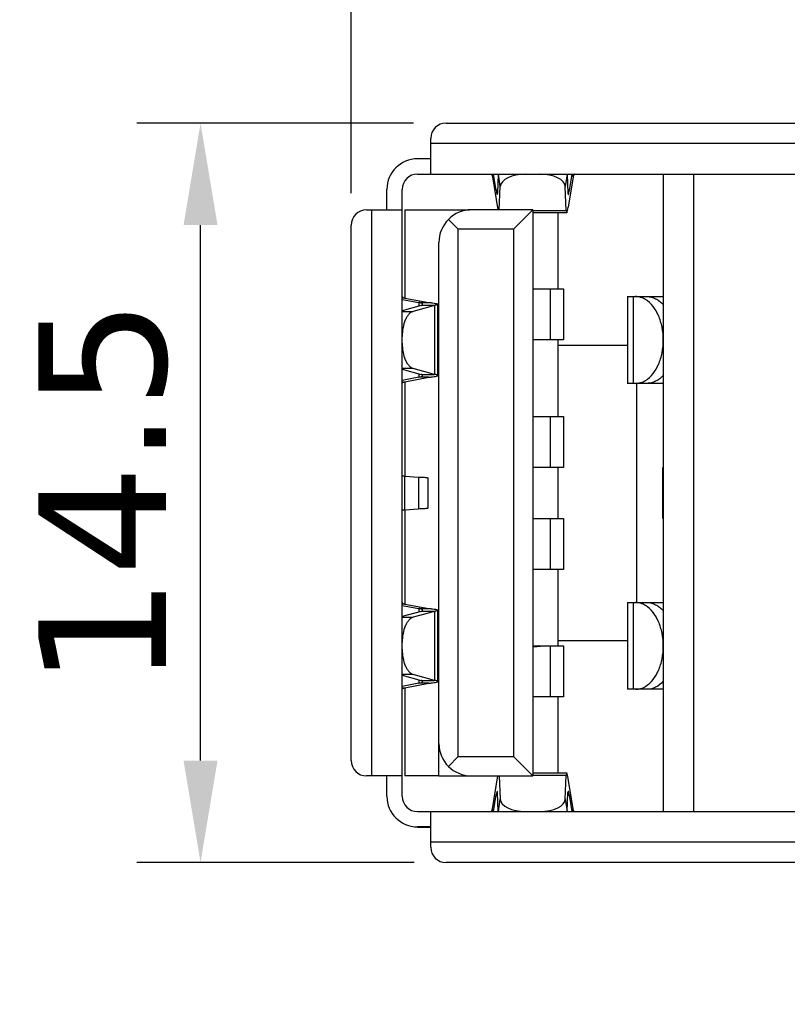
# Model space of a CAD drawing. Header units: millimetres. Extents: x 134 to 283, y 142 to 332.
# Tile 143 of 145: x 253 to 268, y 299 to 318. Entities that reach past the tile are written whole.
import ezdxf

# ---------------------------------------------------------------- set-up
doc = ezdxf.new("R2010")
doc.units = ezdxf.units.MM
doc.header["$LTSCALE"] = 0.1
doc.header["$PDMODE"] = 3
doc.header["$PDSIZE"] = 0.3125
doc.layers.get('0').update_dxf_attribs({"linetype": 'CONTINUOUS'})
doc.layers.get('Defpoints').update_dxf_attribs({"linetype": 'CONTINUOUS'})
doc.layers.add('Dim', color=6, linetype='CONTINUOUS', lineweight=13)
doc.styles.add('Verdana', font='verdana.ttf', dxfattribs={"height": 2.5})
doc.dimstyles.new('aaaaaaaa 3.0', dxfattribs={"dimtxt": 2.5, "dimasz": 2, "dimexe": 1.25, "dimexo": 0.625, "dimtad": 1, "dimdec": 1, "dimzin": 9, "dimdsep": 46, "dimtxsty": 'Verdana', "dimcen": 0, "dimazin": 0, "dimtfac": 1, "dimtmove": 0, "dimatfit": 3, "dimfxl": 1, "dimlwd": 25, "dimlwe": 25, "dimarcsym": 0})

# ---------------------------------------------------------------- blocks, each defined once
blk = doc.blocks.new('*D14')
at = {"layer": 'Defpoints', "color": 0}
for p in [(259.859, 328.155), (276.059, 317.793), (259.859, 314.094)]:
    blk.add_point(p, dxfattribs=at)
at = {"layer": 'Dim', "color": 0, "lineweight": 25}
for p, q in [((259.859, 314.719), (259.859, 329.405)), ((276.059, 318.418), (276.059, 329.405)), ((274.059, 328.155), (261.859, 328.155))]:
    blk.add_line(p, q, dxfattribs=at)
at = {"layer": 'Dim', "color": 0}
for points in [[(261.859, 328.489), (261.859, 327.822), (259.859, 328.155)], [(274.059, 327.822), (274.059, 328.489), (276.059, 328.155)]]:
    blk.add_solid(points, dxfattribs=at)
at = {"layer": 'Dim', "color": 0, "insert": (268.816, 330.082), "char_height": 2.5, "attachment_point": 5, "style": 'Verdana'}
blk.add_mtext('16.2', dxfattribs=at)
blk = doc.blocks.new('*D17')
at = {"layer": 'Defpoints', "color": 0}
for p in [(277.612, 319.342), (277.612, 317.793), (279.462, 295.985)]:
    blk.add_point(p, dxfattribs=at)
at = {"layer": 'Dim', "color": 0, "lineweight": 25}
for p, q in [((277.612, 318.418), (277.612, 320.592)), ((279.462, 296.61), (279.462, 320.592)), ((275.612, 319.342), (265.956, 319.342)), ((279.462, 319.342), (277.612, 319.342)), ((281.462, 319.342), (283.462, 319.342))]:
    blk.add_line(p, q, dxfattribs=at)
at = {"layer": 'Dim', "color": 0}
for points in [[(275.612, 319.009), (275.612, 319.675), (277.612, 319.342)], [(281.462, 319.675), (281.462, 319.009), (279.462, 319.342)]]:
    blk.add_solid(points, dxfattribs=at)
at = {"layer": 'Dim', "color": 0, "insert": (269.046, 321.267), "char_height": 2.5, "attachment_point": 5, "style": 'Verdana'}
blk.add_mtext('1.9', dxfattribs=at)
blk = doc.blocks.new('*D18')
at = {"layer": 'Defpoints', "color": 0}
for p in [(277.612, 323.553), (276.059, 317.793), (277.612, 317.793)]:
    blk.add_point(p, dxfattribs=at)
at = {"layer": 'Dim', "color": 0, "lineweight": 25}
for p, q in [((276.059, 318.418), (276.059, 324.803)), ((277.612, 318.418), (277.612, 324.803)), ((274.059, 323.553), (265.839, 323.553)), ((276.059, 323.553), (277.612, 323.553)), ((279.612, 323.553), (281.612, 323.553))]:
    blk.add_line(p, q, dxfattribs=at)
at = {"layer": 'Dim', "color": 0}
for points in [[(274.059, 323.22), (274.059, 323.886), (276.059, 323.553)], [(279.612, 323.886), (279.612, 323.22), (277.612, 323.553)]]:
    blk.add_solid(points, dxfattribs=at)
at = {"layer": 'Dim', "color": 0, "insert": (268.949, 325.477), "char_height": 2.5, "attachment_point": 5, "style": 'Verdana'}
blk.add_mtext('1.6', dxfattribs=at)
blk = doc.blocks.new('*D20')
at = {"layer": 'Defpoints', "color": 0}
for p in [(256.905, 316.094), (261.706, 316.094), (261.719, 301.594)]:
    blk.add_point(p, dxfattribs=at)
at = {"layer": 'Dim', "color": 0, "lineweight": 25}
for p, q in [((261.081, 316.094), (255.655, 316.094)), ((256.905, 303.594), (256.905, 314.094)), ((261.094, 301.594), (255.655, 301.594))]:
    blk.add_line(p, q, dxfattribs=at)
at = {"layer": 'Dim', "color": 0}
for points in [[(257.238, 314.094), (256.571, 314.094), (256.905, 316.094)], [(256.571, 303.594), (257.238, 303.594), (256.905, 301.594)]]:
    blk.add_solid(points, dxfattribs=at)
at = {"layer": 'Dim', "color": 0, "insert": (254.999, 308.844), "char_height": 2.5, "attachment_point": 5, "rotation": 90, "style": 'Verdana'}
blk.add_mtext('14.5', dxfattribs=at)

msp = doc.modelspace()

# ---------------------------------------------------------------- linework, layer by layer
at = {"color": 7, "linetype": 'Continuous'}
for p, q in [((261.719, 316.094), (273.619, 316.094)), ((261.419, 315.094), (261.419, 315.794)), ((273.919, 315.694), (261.419, 315.694)), ((261.419, 315.394), (261.159, 315.394)), ((261.159, 315.094), (274.179, 315.094)), ((262.629, 315.094), (262.629, 315.04)), ((262.629, 315.04), (262.733, 314.393)), ((262.702, 314.776), (262.651, 315.094)), ((262.744, 315.094), (262.728, 314.72)), ((262.781, 314.849), (262.747, 315.094)), ((264.091, 315.094), (264.057, 314.849)), ((264.094, 315.094), (264.11, 314.72)), ((264.209, 315.04), (264.113, 314.444)), ((264.186, 315.094), (264.135, 314.775)), ((264.209, 315.04), (264.209, 315.094)), ((265.979, 315.094), (265.979, 302.594)), ((266.579, 302.594), (266.579, 315.094)), ((260.559, 314.394), (260.559, 314.794)), ((260.859, 302.894), (260.859, 314.794)), ((262.73, 314.776), (262.702, 314.776)), ((262.762, 314.393), (262.781, 314.849)), ((264.077, 314.377), (264.057, 314.849)), ((264.135, 314.775), (264.107, 314.775)), ((260.159, 314.394), (260.559, 314.394)), ((260.259, 314.394), (260.259, 303.294)), ((260.559, 314.394), (260.859, 314.394)), ((260.909, 314.392), (260.909, 312.664)), ((260.909, 314.392), (262.181, 314.392)), ((263.419, 314.394), (262.219, 314.394)), ((263.419, 314.394), (263.039, 314.014)), ((263.419, 314.394), (263.419, 303.294)), ((264.077, 314.377), (263.419, 314.377)), ((264.085, 314.337), (263.419, 314.337)), ((263.919, 312.843), (263.919, 314.337)), ((264.089, 314.342), (264.085, 314.337)), ((261.959, 314.014), (261.766, 314.207)), ((259.859, 303.594), (259.859, 314.094)), ((261.959, 303.674), (261.959, 314.014)), ((263.039, 314.014), (261.959, 314.014)), ((263.039, 314.014), (263.039, 303.674)), ((261.579, 303.929), (261.579, 313.754)), ((263.419, 312.843), (264.022, 312.843)), ((263.758, 312.843), (263.758, 311.843)), ((264.022, 312.843), (264.022, 311.843)), ((260.912, 312.664), (260.859, 312.664)), ((260.859, 312.638), (261.187, 312.578)), ((260.912, 312.664), (261.38, 312.578)), ((265.279, 312.696), (265.279, 310.991)), ((265.279, 312.696), (265.432, 312.696)), ((265.396, 310.991), (265.396, 312.696)), ((265.432, 312.696), (265.979, 312.696)), ((261.232, 312.52), (260.859, 312.416)), ((260.859, 312.403), (261.074, 312.403)), ((261.492, 312.52), (261.074, 312.403)), ((261.187, 312.578), (261.187, 312.508)), ((261.187, 312.578), (261.38, 312.578)), ((261.492, 312.52), (261.232, 312.52)), ((261.492, 312.52), (261.492, 311.167)), ((261.559, 311.145), (261.559, 312.542)), ((264.022, 311.843), (263.419, 311.843)), ((263.919, 310.343), (263.919, 311.843)), ((263.919, 311.742), (265.279, 311.742)), ((261.074, 311.285), (260.859, 311.285)), ((260.859, 311.272), (261.232, 311.167)), ((261.492, 311.167), (261.074, 311.285)), ((261.187, 311.109), (260.859, 311.049)), ((260.912, 311.023), (261.38, 311.109)), ((261.187, 311.18), (261.187, 311.109)), ((261.38, 311.109), (261.187, 311.109)), ((261.232, 311.167), (261.492, 311.167)), ((260.859, 311.023), (260.912, 311.023)), ((260.909, 311.023), (260.909, 309.173)), ((265.432, 310.991), (265.279, 310.991)), ((265.662, 310.991), (265.432, 310.991)), ((265.459, 306.696), (265.459, 310.991)), ((265.979, 310.991), (265.662, 310.991)), ((263.419, 310.343), (264.022, 310.343)), ((263.758, 310.343), (263.758, 309.343)), ((264.022, 310.343), (264.022, 309.343)), ((264.022, 309.343), (263.419, 309.343)), ((263.919, 308.343), (263.919, 309.343)), ((265.969, 308.342), (265.969, 309.342)), ((265.969, 309.342), (265.979, 309.342)), ((260.912, 308.514), (260.912, 309.173)), ((260.912, 309.173), (261.18, 309.154)), ((261.18, 309.154), (261.18, 308.533)), ((261.351, 309.143), (261.359, 309.141)), ((261.359, 309.141), (261.359, 308.546)), ((260.912, 308.514), (261.18, 308.533)), ((261.351, 308.543), (261.359, 308.546)), ((260.909, 308.514), (260.909, 306.664)), ((263.419, 308.343), (264.022, 308.343)), ((263.758, 308.343), (263.758, 307.343)), ((264.022, 308.343), (264.022, 307.343)), ((265.979, 308.342), (265.969, 308.342)), ((264.022, 307.343), (263.419, 307.343)), ((263.919, 305.843), (263.919, 307.343)), ((260.912, 306.664), (260.859, 306.664)), ((260.859, 306.638), (261.187, 306.578)), ((260.912, 306.664), (261.38, 306.578)), ((265.279, 306.696), (265.279, 304.991)), ((265.279, 306.696), (265.432, 306.696)), ((265.396, 304.991), (265.396, 306.696)), ((265.432, 306.696), (265.979, 306.696)), ((261.232, 306.52), (260.859, 306.416)), ((261.492, 306.52), (261.074, 306.403)), ((261.187, 306.578), (261.187, 306.508)), ((261.187, 306.578), (261.38, 306.578)), ((261.492, 306.52), (261.232, 306.52)), ((261.492, 306.52), (261.492, 305.167)), ((261.559, 305.145), (261.559, 306.542)), ((260.859, 306.403), (261.074, 306.403)), ((263.419, 305.823), (263.648, 305.843)), ((263.53, 305.843), (263.419, 305.834)), ((263.419, 305.843), (263.525, 305.843)), ((263.53, 305.843), (263.758, 305.843)), ((263.758, 305.843), (263.758, 304.843)), ((263.758, 305.843), (264.022, 305.843)), ((265.279, 305.942), (263.919, 305.942)), ((264.022, 305.843), (264.022, 304.843)), ((261.074, 305.285), (260.859, 305.285)), ((260.859, 305.272), (261.232, 305.167)), ((261.492, 305.167), (261.074, 305.285)), ((261.187, 305.109), (260.859, 305.049)), ((260.912, 305.023), (261.38, 305.109)), ((261.187, 305.18), (261.187, 305.109)), ((261.38, 305.109), (261.187, 305.109)), ((261.232, 305.167), (261.492, 305.167)), ((260.859, 305.023), (260.912, 305.023)), ((260.909, 305.023), (260.909, 303.292)), ((265.432, 304.991), (265.279, 304.991)), ((265.662, 304.991), (265.432, 304.991)), ((265.979, 304.991), (265.662, 304.991)), ((264.022, 304.843), (263.419, 304.843)), ((263.919, 303.351), (263.919, 304.843)), ((261.579, 303.293), (261.579, 303.928)), ((261.765, 303.48), (261.959, 303.674)), ((261.959, 303.674), (263.039, 303.674)), ((263.039, 303.674), (263.419, 303.294)), ((263.419, 303.351), (264.085, 303.351)), ((264.09, 303.346), (264.085, 303.351)), ((260.559, 303.294), (260.159, 303.294)), ((260.559, 302.894), (260.559, 303.294)), ((260.859, 303.294), (260.559, 303.294)), ((261.579, 303.293), (260.909, 303.292)), ((261.579, 303.293), (262.214, 303.293)), ((262.214, 303.294), (263.419, 303.294)), ((262.629, 302.647), (262.732, 303.293)), ((262.761, 303.293), (262.781, 302.838)), ((263.419, 303.31), (264.077, 303.31)), ((264.057, 302.838), (264.077, 303.31)), ((264.209, 302.647), (264.113, 303.243)), ((262.744, 302.594), (262.728, 302.967)), ((264.094, 302.594), (264.11, 302.967)), ((262.651, 302.594), (262.704, 302.922)), ((262.704, 302.922), (262.73, 302.922)), ((262.747, 302.594), (262.781, 302.838)), ((264.057, 302.838), (264.091, 302.594)), ((264.108, 302.922), (264.134, 302.922)), ((264.134, 302.922), (264.186, 302.594)), ((261.159, 302.594), (274.179, 302.594)), ((261.419, 301.894), (261.419, 302.594)), ((262.629, 302.647), (262.629, 302.594)), ((264.209, 302.594), (264.209, 302.647)), ((261.419, 302.294), (261.159, 302.294)), ((261.159, 302.291), (261.419, 302.291)), ((273.919, 301.994), (261.419, 301.994)), ((273.619, 301.594), (261.719, 301.594))]:
    msp.add_line(p, q, dxfattribs=at)
for centre, radius, start, end in [((261.719, 315.794), 0.3, 90, 180), ((261.159, 314.794), 0.6, 90, 180), ((261.159, 314.794), 0.3, 90, 180), ((260.159, 314.094), 0.3, 90, 180), ((262.219, 313.754), 0.64, 90, 180.0018), ((262.214, 303.929), 0.635, 180.0018, 270), ((260.159, 303.594), 0.3, 180, 270), ((261.159, 302.894), 0.6, 180, 270), ((261.159, 302.894), 0.3, 180, 270), ((261.719, 301.894), 0.3, 180, 270)]:
    msp.add_arc(centre, radius, start, end, dxfattribs=at)
for centre, major_axis, ratio, start_param, end_param in [((263.284, 314.844), (0.504, 0), 0.496544, 1.570796, 3.120429), ((263.553, 314.844), (0.504, 0), 0.496544, 0.021164, 1.570796), ((262.704, 314.893), (-0.019, 0.2), 0.078246, -3.148811, -2.625212), ((264.134, 314.893), (0.019, 0.2), 0.078246, -3.657973, -3.134374), ((264.113, 314.637), (0.028, 0.3), 0.078246, -3.657973, -3.134189), ((264.113, 314.637), (0.028, 0.3), 0.078246, -2.959841, -2.261709), ((264.113, 303.051), (-0.028, 0.3), 0.078211, -0.007403, 0.51601), ((264.113, 303.051), (-0.028, 0.3), 0.078211, -0.880253, -0.182122), ((262.704, 302.793), (0.019, 0.2), 0.078211, 5.767175, 7.163439), ((264.134, 302.793), (-0.019, 0.2), 0.078211, -0.880253, 0.51601), ((263.284, 302.844), (0.504, 0), 0.496225, -3.120429, -1.584514), ((263.553, 302.844), (0.504, 0), 0.496225, -1.55706, -0.021164)]:
    msp.add_ellipse(centre, major_axis=major_axis, ratio=ratio, start_param=start_param, end_param=end_param, dxfattribs=at)
for points, knots in [([(262.603, 315.093), (262.605, 315.093), (262.611, 315.089), (262.621, 315.071), (262.626, 315.053), (262.629, 315.04)], [0, 0, 0, 0, 0.12154, 0.322799, 1, 1, 1, 1]), ([(264.235, 315.093), (264.232, 315.093), (264.226, 315.089), (264.217, 315.071), (264.212, 315.053), (264.209, 315.04)], [0, 0, 0, 0, 0.121541, 0.3228, 1, 1, 1, 1]), ([(262.702, 314.775), (262.704, 314.763), (262.707, 314.743), (262.713, 314.718), (262.717, 314.702), (262.72, 314.695), (262.722, 314.693), (262.723, 314.693)], [0, 0, 0, 0, 0.407161, 0.718266, 0.916685, 0.97158, 1, 1, 1, 1]), ([(264.115, 314.693), (264.116, 314.693), (264.118, 314.695), (264.121, 314.702), (264.125, 314.718), (264.13, 314.743), (264.134, 314.763), (264.135, 314.775)], [0, 0, 0, 0, 0.028398, 0.083264, 0.281651, 0.592771, 1, 1, 1, 1]), ([(260.859, 312.694), (260.859, 312.691), (260.863, 312.685), (260.881, 312.674), (260.899, 312.668), (260.912, 312.664)], [0, 0, 0, 0, 0.130992, 0.334213, 1, 1, 1, 1]), ([(265.628, 312.634), (265.598, 312.652), (265.535, 312.681), (265.466, 312.694), (265.432, 312.694)], [0, 0, 0, 0, 0.511265, 1, 1, 1, 1]), ([(265.979, 311.841), (265.979, 311.926), (265.963, 312.091), (265.877, 312.376), (265.744, 312.566), (265.628, 312.634)], [0, 0, 0, 0, 0.28266, 0.550792, 1, 1, 1, 1]), ([(265.662, 312.694), (265.691, 312.694), (265.748, 312.684), (265.831, 312.652), (265.91, 312.603), (265.957, 312.558), (265.979, 312.534)], [0, 0, 0, 0, 0.233109, 0.474315, 0.72795, 1, 1, 1, 1]), ([(261.074, 312.403), (261.042, 312.394), (260.995, 312.359), (260.95, 312.297), (260.905, 312.21), (260.869, 312.079), (260.859, 311.967), (260.859, 311.908)], [0, 0, 0, 0, 0.178132, 0.287021, 0.409826, 0.690546, 1, 1, 1, 1]), ([(261.226, 312.566), (261.223, 312.567), (261.21, 312.572), (261.198, 312.575), (261.187, 312.578)], [0, 0, 0, 0, 0.221952, 1, 1, 1, 1]), ([(261.259, 312.542), (261.259, 312.547), (261.251, 312.554), (261.239, 312.561), (261.231, 312.564), (261.226, 312.566)], [0, 0, 0, 0, 0.349679, 0.634078, 1, 1, 1, 1]), ([(261.232, 312.52), (261.239, 312.523), (261.25, 312.528), (261.259, 312.538), (261.259, 312.542)], [0, 0, 0, 0, 0.639499, 1, 1, 1, 1]), ([(261.38, 312.578), (261.405, 312.575), (261.449, 312.57), (261.505, 312.562), (261.539, 312.554), (261.555, 312.548), (261.559, 312.544), (261.559, 312.542)], [0, 0, 0, 0, 0.410691, 0.72087, 0.916654, 0.970668, 1, 1, 1, 1]), ([(261.559, 312.542), (261.559, 312.54), (261.552, 312.534), (261.54, 312.53), (261.518, 312.525), (261.502, 312.522), (261.492, 312.52)], [0, 0, 0, 0, 0.096052, 0.288808, 0.590806, 1, 1, 1, 1]), ([(265.63, 311.048), (265.744, 311.117), (265.878, 311.307), (265.963, 311.592), (265.979, 311.757), (265.979, 311.841)], [0, 0, 0, 0, 0.449525, 0.717535, 1, 1, 1, 1]), ([(260.859, 311.78), (260.859, 311.721), (260.869, 311.609), (260.905, 311.478), (260.95, 311.391), (260.995, 311.329), (261.042, 311.294), (261.074, 311.285)], [0, 0, 0, 0, 0.309414, 0.590132, 0.712946, 0.821849, 1, 1, 1, 1]), ([(261.187, 311.109), (261.205, 311.114), (261.229, 311.121), (261.253, 311.134), (261.259, 311.142), (261.259, 311.145)], [0, 0, 0, 0, 0.674338, 0.876108, 1, 1, 1, 1]), ([(261.259, 311.145), (261.259, 311.15), (261.25, 311.16), (261.239, 311.164), (261.232, 311.167)], [0, 0, 0, 0, 0.360706, 1, 1, 1, 1]), ([(261.38, 311.109), (261.405, 311.112), (261.449, 311.117), (261.505, 311.125), (261.539, 311.133), (261.555, 311.139), (261.559, 311.144), (261.559, 311.145)], [0, 0, 0, 0, 0.410588, 0.720697, 0.916508, 0.970575, 1, 1, 1, 1]), ([(261.559, 311.145), (261.559, 311.148), (261.552, 311.153), (261.54, 311.157), (261.518, 311.163), (261.502, 311.165), (261.492, 311.167)], [0, 0, 0, 0, 0.096269, 0.289048, 0.590965, 1, 1, 1, 1]), ([(265.432, 310.991), (265.466, 310.991), (265.536, 311.001), (265.599, 311.03), (265.63, 311.048)], [0, 0, 0, 0, 0.4888, 1, 1, 1, 1]), ([(265.979, 311.148), (265.936, 311.101), (265.862, 311.041), (265.748, 310.998), (265.691, 310.991), (265.662, 310.991)], [0, 0, 0, 0, 0.525411, 0.766534, 1, 1, 1, 1]), ([(260.859, 310.993), (260.859, 310.996), (260.863, 311.002), (260.881, 311.013), (260.899, 311.019), (260.912, 311.023)], [0, 0, 0, 0, 0.131114, 0.334361, 1, 1, 1, 1]), ([(260.859, 309.184), (260.859, 309.182), (260.865, 309.18), (260.874, 309.178), (260.892, 309.175), (260.905, 309.173), (260.912, 309.173)], [0, 0, 0, 0, 0.081976, 0.278297, 0.588904, 1, 1, 1, 1]), ([(261.18, 309.154), (261.217, 309.153), (261.267, 309.151), (261.324, 309.147), (261.344, 309.145), (261.351, 309.143)], [0, 0, 0, 0, 0.651985, 0.867442, 1, 1, 1, 1]), ([(261.18, 308.533), (261.217, 308.534), (261.267, 308.536), (261.324, 308.54), (261.344, 308.542), (261.351, 308.543)], [0, 0, 0, 0, 0.652002, 0.867457, 1, 1, 1, 1]), ([(260.859, 308.503), (260.859, 308.505), (260.865, 308.507), (260.874, 308.509), (260.892, 308.512), (260.905, 308.513), (260.912, 308.514)], [0, 0, 0, 0, 0.081844, 0.278166, 0.588824, 1, 1, 1, 1]), ([(260.859, 306.694), (260.859, 306.691), (260.863, 306.685), (260.881, 306.674), (260.899, 306.668), (260.912, 306.664)], [0, 0, 0, 0, 0.130992, 0.334213, 1, 1, 1, 1]), ([(265.628, 306.634), (265.598, 306.652), (265.535, 306.681), (265.466, 306.694), (265.432, 306.694)], [0, 0, 0, 0, 0.511265, 1, 1, 1, 1]), ([(265.979, 305.841), (265.979, 305.926), (265.963, 306.091), (265.877, 306.376), (265.744, 306.566), (265.628, 306.634)], [0, 0, 0, 0, 0.28266, 0.550792, 1, 1, 1, 1]), ([(265.662, 306.694), (265.691, 306.694), (265.748, 306.684), (265.831, 306.652), (265.91, 306.603), (265.957, 306.558), (265.979, 306.534)], [0, 0, 0, 0, 0.233109, 0.474315, 0.72795, 1, 1, 1, 1]), ([(261.226, 306.566), (261.223, 306.567), (261.21, 306.572), (261.198, 306.575), (261.187, 306.578)], [0, 0, 0, 0, 0.221952, 1, 1, 1, 1]), ([(261.259, 306.542), (261.259, 306.547), (261.251, 306.554), (261.239, 306.561), (261.231, 306.564), (261.226, 306.566)], [0, 0, 0, 0, 0.349679, 0.634078, 1, 1, 1, 1]), ([(261.232, 306.52), (261.239, 306.523), (261.25, 306.528), (261.259, 306.538), (261.259, 306.542)], [0, 0, 0, 0, 0.639499, 1, 1, 1, 1]), ([(261.38, 306.578), (261.405, 306.575), (261.449, 306.57), (261.505, 306.562), (261.539, 306.554), (261.555, 306.548), (261.559, 306.544), (261.559, 306.542)], [0, 0, 0, 0, 0.410691, 0.72087, 0.916654, 0.970668, 1, 1, 1, 1]), ([(261.559, 306.542), (261.559, 306.54), (261.552, 306.534), (261.54, 306.53), (261.518, 306.525), (261.502, 306.522), (261.492, 306.52)], [0, 0, 0, 0, 0.096052, 0.288808, 0.590806, 1, 1, 1, 1]), ([(261.074, 306.403), (261.042, 306.394), (260.995, 306.359), (260.95, 306.297), (260.905, 306.21), (260.869, 306.079), (260.859, 305.967), (260.859, 305.908)], [0, 0, 0, 0, 0.178132, 0.287021, 0.409826, 0.690546, 1, 1, 1, 1]), ([(265.63, 305.048), (265.744, 305.117), (265.878, 305.307), (265.963, 305.592), (265.979, 305.757), (265.979, 305.841)], [0, 0, 0, 0, 0.449525, 0.717535, 1, 1, 1, 1]), ([(260.859, 305.78), (260.859, 305.721), (260.869, 305.609), (260.905, 305.478), (260.95, 305.391), (260.995, 305.329), (261.042, 305.294), (261.074, 305.285)], [0, 0, 0, 0, 0.309414, 0.590132, 0.712946, 0.821849, 1, 1, 1, 1]), ([(261.187, 305.109), (261.205, 305.114), (261.229, 305.121), (261.253, 305.134), (261.259, 305.142), (261.259, 305.145)], [0, 0, 0, 0, 0.674338, 0.876108, 1, 1, 1, 1]), ([(261.259, 305.145), (261.259, 305.15), (261.25, 305.16), (261.239, 305.164), (261.232, 305.167)], [0, 0, 0, 0, 0.360706, 1, 1, 1, 1]), ([(261.38, 305.109), (261.405, 305.112), (261.449, 305.117), (261.505, 305.125), (261.539, 305.133), (261.555, 305.139), (261.559, 305.144), (261.559, 305.145)], [0, 0, 0, 0, 0.410588, 0.720697, 0.916508, 0.970575, 1, 1, 1, 1]), ([(261.559, 305.145), (261.559, 305.148), (261.552, 305.153), (261.54, 305.157), (261.518, 305.163), (261.502, 305.165), (261.492, 305.167)], [0, 0, 0, 0, 0.096269, 0.289048, 0.590965, 1, 1, 1, 1]), ([(265.979, 305.148), (265.936, 305.101), (265.862, 305.041), (265.748, 304.998), (265.691, 304.991), (265.662, 304.991)], [0, 0, 0, 0, 0.525411, 0.766534, 1, 1, 1, 1]), ([(260.859, 304.993), (260.859, 304.996), (260.863, 305.002), (260.881, 305.013), (260.899, 305.019), (260.912, 305.023)], [0, 0, 0, 0, 0.131114, 0.334361, 1, 1, 1, 1]), ([(265.432, 304.991), (265.466, 304.991), (265.536, 305.001), (265.599, 305.03), (265.63, 305.048)], [0, 0, 0, 0, 0.4888, 1, 1, 1, 1]), ([(262.604, 302.593), (262.606, 302.594), (262.612, 302.599), (262.621, 302.617), (262.625, 302.634), (262.629, 302.647)], [0, 0, 0, 0, 0.127628, 0.333647, 1, 1, 1, 1]), ([(264.234, 302.593), (264.231, 302.594), (264.226, 302.599), (264.217, 302.617), (264.212, 302.634), (264.209, 302.647)], [0, 0, 0, 0, 0.127628, 0.333647, 1, 1, 1, 1])]:
    msp.add_open_spline(points, degree=3, knots=knots, dxfattribs=at)

# ---------------------------------------------------------------- dimensions: what is measured, and where the dimension line sits
at = {"layer": 'Dim'}
for base, p1, p2, picture, middle in [((259.859, 328.155), (276.059, 317.793), (259.859, 314.094), '*D14', (268.816, 328.155)), ((277.612, 323.553), (276.059, 317.793), (277.612, 317.793), '*D18', (268.949, 323.553)), ((277.611535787, 319.341976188), (279.461535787, 295.985198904), (277.611535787, 317.792904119), '*D17', (269.045616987, 319.341976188))]:
    dim = msp.add_linear_dim(base=base, p1=p1, p2=p2, dimstyle='aaaaaaaa 3.0', dxfattribs=at)
    dim.commit()
    dim.dimension.update_dxf_attribs({"geometry": picture, "text_midpoint": middle, "dimtype": 160})
dim = msp.add_linear_dim(base=(256.905, 316.094), p1=(261.719, 301.594), p2=(261.706, 316.094), angle=90, dimstyle='aaaaaaaa 3.0', dxfattribs=at)
dim.commit()
dim.dimension.update_dxf_attribs({"geometry": '*D20', "text_midpoint": (254.999, 308.844)})

doc.saveas('drawing.dxf')
